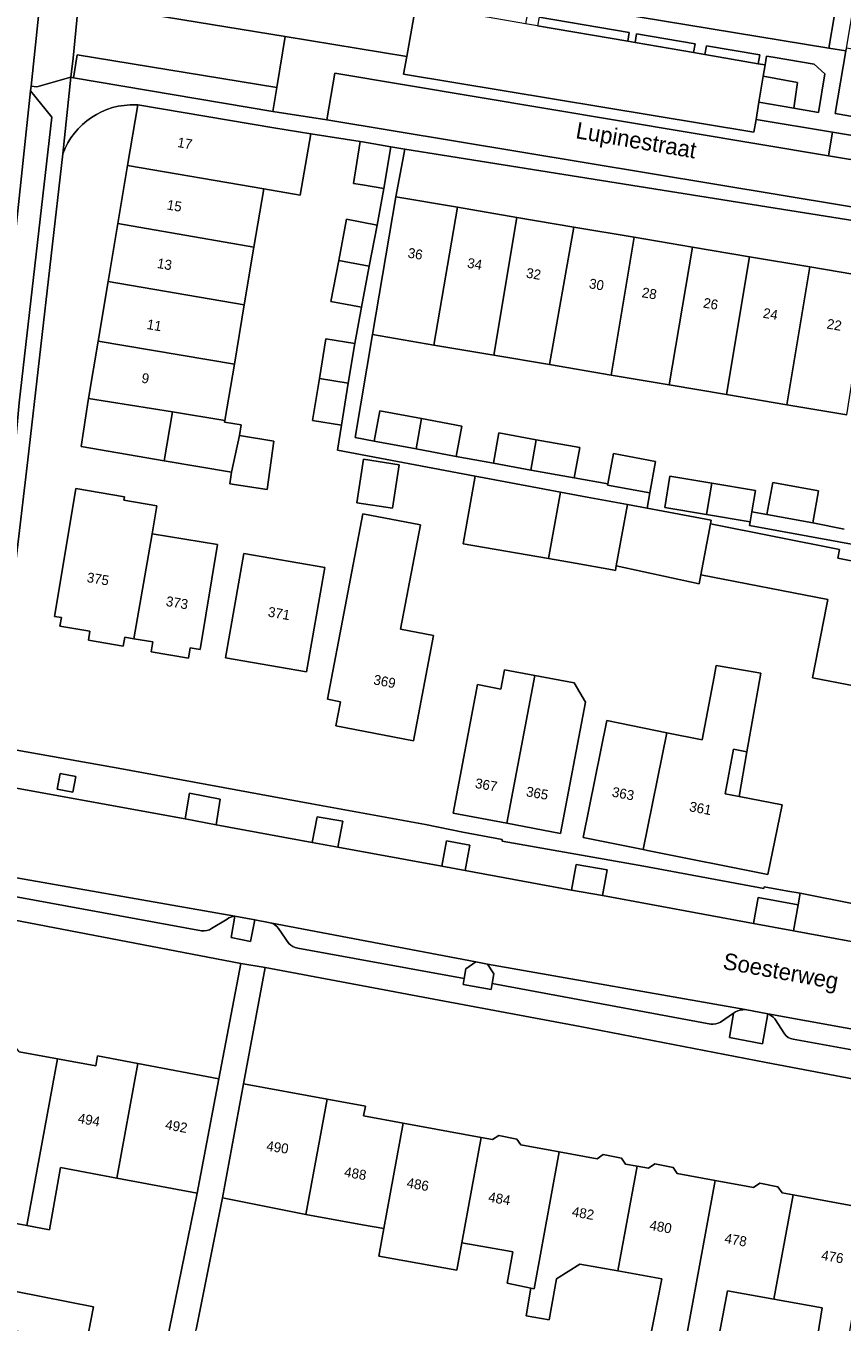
# Model space of a CAD drawing. Header units: metres. Extents: x 151448 to 154749, y 463108 to 465296.
# Tile 163 of 256: x 152975 to 153036, y 463336 to 463434. Entities that reach past the tile are written whole.
import ezdxf
from ezdxf.enums import TextEntityAlignment as Align

# ---------------------------------------------------------------- set-up
doc = ezdxf.new("R2010")
doc.units = ezdxf.units.M
for name, color, linetype, lineweight in [('B-PV-GR-BEPLANTING_CULTUUR_HEESTERS-GV', 253, 'Continuous', 9), ('B-PV-GR-GROENVOORZIENING-GV', 253, 'Continuous', 9), ('B-PV-GR-HAAG-GV', 253, 'Continuous', 9), ('B-PV-OG-BEBOUWING-GV', 1, 'Continuous', 9), ('B-PV-OG-BEBOUWING-T18', 2, 'Continuous', 9), ('B-PV-OG-TERREIN_ERF-GV', 253, 'Continuous', 9), ('B-PV-OG-TOPOGRAFIE-T18', 2, 'Continuous', 9), ('B-PV-VH-OPENVERHARDING_BETONSTRAATSTEEN-GV', 253, 'Continuous', 9), ('B-PV-VH-OPENVERHARDING_STRAATBAKSTEEN-GV', 253, 'Continuous', 9), ('B-PV-VH-OPENVERHARDING_TEGEL-GV', 253, 'Continuous', 9)]:
    doc.layers.add(name, color=color, linetype=linetype, lineweight=lineweight)
doc.styles.add('Drong', font='txt', dxfattribs={"height": 1.8})

msp = doc.modelspace()

# ---------------------------------------------------------------- linework, layer by layer
at = {"layer": 'B-PV-GR-BEPLANTING_CULTUUR_HEESTERS-GV', "flags": 128}
msp.add_lwpolyline([(153030.346, 463430.071), (153030.022, 463428.116), (153032.656, 463427.657), (153032.951, 463429.596)], close=True, dxfattribs=at)
at = {"layer": 'B-PV-GR-GROENVOORZIENING-GV', "flags": 128}
for points in [[(153013.27, 463433.894), (153020.093, 463432.72), (153020.209, 463433.388), (153013.384, 463434.559)], [(153025.077, 463431.862), (153025.193, 463432.533), (153020.764, 463433.293), (153020.649, 463432.624)], [(153029.976, 463431.018), (153030.092, 463431.693), (153026.049, 463432.386), (153025.933, 463431.714)], [(153031.108, 463431.519), (153030.6, 463431.606), (153030.488, 463430.93), (153030.346, 463430.071), (153032.951, 463429.596), (153032.656, 463427.657), (153034.536, 463427.329), (153035.023, 463430.256), (153034.207, 463430.987)], [(152978.314, 463377.063), (152977.118, 463377.287), (152976.897, 463376.11), (152978.093, 463375.885)], [(152988.925, 463373.403), (152989.229, 463375.36), (152986.92, 463375.798), (152986.588, 463373.861)], [(152996.213, 463372.066), (152998.135, 463371.722), (152998.528, 463373.682), (152996.583, 463374.022)], [(153006.014, 463370.285), (153007.785, 463369.963), (153008.135, 463371.881), (153006.364, 463372.204)], [(153018.171, 463368.058), (153018.53, 463370.002), (153016.19, 463370.411), (153015.843, 463368.466)], [(153029.614, 463365.938), (153032.647, 463365.382), (153032.994, 463367.351), (153029.958, 463367.903)], [(152990.343, 463366.491), (152990.07, 463364.871), (152991.526, 463364.589), (152991.852, 463366.228)], [(153009.832, 463361.39), (153009.963, 463362.129), (153009.471, 463362.865), (153008.596, 463363.049), (153007.847, 463362.504), (153007.712, 463361.766), (153007.631, 463361.323), (153009.753, 463360.947)]]:
    msp.add_lwpolyline(points, close=True, dxfattribs=at)
msp.add_lwpolyline([(153028.257, 463359.249), (153028.111, 463359.151), (153027.79, 463357.313), (153030.301, 463356.843), (153030.698, 463359.107), (153028.99, 463359.42)], dxfattribs=at)
at = {"layer": 'B-PV-GR-GROENVOORZIENING-GV'}
msp.add_lwpolyline([(153028.99, 463359.42, 0.132445), (153028.257, 463359.249)], format="xyb", dxfattribs=at)
at = {"layer": 'B-PV-GR-HAAG-GV', "flags": 128}
for points in [[(153020.093, 463432.72), (153020.209, 463433.388), (153013.384, 463434.559), (153013.27, 463433.894)], [(153020.649, 463432.624), (153025.077, 463431.862), (153025.193, 463432.533), (153020.764, 463433.293)], [(153025.933, 463431.714), (153029.976, 463431.018), (153030.092, 463431.693), (153026.049, 463432.386)], [(153030.488, 463430.93), (153030.346, 463430.071), (153032.951, 463429.596), (153032.656, 463427.657), (153034.536, 463427.329), (153035.023, 463430.256), (153034.207, 463430.987), (153031.108, 463431.519), (153030.6, 463431.606)]]:
    msp.add_lwpolyline(points, close=True, dxfattribs=at)
at = {"layer": 'B-PV-OG-BEBOUWING-GV', "flags": 128}
for points in [[(152982.228, 463423.328), (152992.536, 463421.558), (152995.288, 463421.085), (152996.095, 463425.707), (152993.311, 463426.174), (152982.997, 463427.906)], [(153002.145, 463424.729), (153000, 463425.118), (152999.843, 463425.147), (152999.339, 463421.965), (153000, 463421.849), (153001.625, 463421.566)], [(152981.49, 463418.928), (152991.793, 463417.132), (152992.536, 463421.558), (152982.228, 463423.328)], [(153002.53, 463420.942), (153000.765, 463410.515), (153005.422, 463409.727), (153007.196, 463420.153)], [(153007.196, 463420.153), (153005.422, 463409.727), (153009.949, 463408.961), (153011.695, 463419.391)], [(152980.754, 463414.546), (152991.062, 463412.775), (152991.793, 463417.132), (152981.49, 463418.928)], [(152998.209, 463416.139), (153000.527, 463415.705), (153001.11, 463418.815), (152998.791, 463419.25)], [(153014.165, 463408.248), (153016.008, 463418.662), (153011.695, 463419.391), (153009.949, 463408.961)], [(153016.008, 463418.662), (153014.165, 463408.248), (153018.845, 463407.456), (153020.59, 463417.886)], [(153023.22, 463406.716), (153024.993, 463417.142), (153020.59, 463417.886), (153018.845, 463407.456)], [(153027.572, 463405.98), (153029.302, 463416.413), (153024.993, 463417.142), (153023.22, 463406.716)], [(152998.209, 463416.139), (152997.626, 463413.029), (152999.944, 463412.595), (153000.527, 463415.705)], [(153032.147, 463405.205), (153033.874, 463415.639), (153029.302, 463416.413), (153027.572, 463405.98)], [(153033.874, 463415.639), (153032.147, 463405.205), (153036.68, 463404.439), (153038.32, 463414.887)], [(152991.062, 463412.775), (152980.754, 463414.546), (152979.995, 463410.028), (152990.309, 463408.288)], [(152985.627, 463404.663), (152989.593, 463404.022), (152990.309, 463408.288), (152979.995, 463410.028), (152979.267, 463405.69)], [(152996.757, 463407.2), (152998.937, 463406.832), (152999.43, 463409.849), (152997.248, 463410.206)], [(152998.937, 463406.832), (152996.757, 463407.2), (152996.237, 463404.02), (152998.419, 463403.664)], [(152985.005, 463400.976), (152985.627, 463404.663), (152979.267, 463405.69), (152979.239, 463405.524), (152978.719, 463402.049)], [(152985.627, 463404.663), (152985.005, 463400.976), (152990.094, 463400.107), (152990.693, 463402.89), (152990.82, 463403.677), (152989.572, 463403.897), (152989.593, 463404.022)], [(153004.084, 463401.861), (153004.474, 463404.157), (153001.321, 463404.743), (153000.895, 463402.454)], [(153004.084, 463401.861), (153007.11, 463401.299), (153007.535, 463403.588), (153004.474, 463404.157)], [(153012.753, 463400.267), (153013.158, 463402.561), (153010.333, 463403.071), (153009.919, 463400.779)], [(152990.693, 463402.89), (152990.094, 463400.107), (152989.976, 463399.232), (152992.804, 463398.788), (152993.311, 463402.457)], [(153012.753, 463400.267), (153016.042, 463399.673), (153016.456, 463401.965), (153013.158, 463402.561)], [(153002.28, 463397.373), (153002.781, 463400.671), (153000.086, 463401.081), (152999.585, 463397.782)], [(153021.761, 463398.531), (153022.199, 463400.925), (153019.007, 463401.51), (153018.587, 463399.213), (153018.569, 463399.115)], [(153014.105, 463393.573), (153015.001, 463398.602), (153012.454, 463399.079), (153008.816, 463399.76), (153008.549, 463399.81), (153007.643, 463394.675)], [(153026.46, 463399.272), (153023.286, 463399.802), (153022.89, 463397.427), (153026.052, 463396.899)], [(153026.46, 463399.272), (153026.052, 463396.899), (153029.364, 463396.346), (153029.489, 463397.095), (153029.761, 463398.721)], [(153030.63, 463396.89), (153034.097, 463396.268), (153034.532, 463398.696), (153031.065, 463399.318)], [(152982.71, 463387.497), (152984.077, 463395.45), (152984.429, 463397.563), (152981.948, 463397.976), (152981.993, 463398.246), (152978.311, 463398.858), (152978.005, 463397.015), (152976.703, 463389.191), (152977.219, 463389.105), (152977.11, 463388.449), (152979.376, 463388.072), (152979.261, 463387.379), (152981.905, 463386.939), (152982.017, 463387.612)], [(153015.001, 463398.602), (153014.105, 463393.573), (153016.113, 463393.213), (153018.93, 463392.708), (153019.153, 463392.668), (153019.219, 463393.019), (153020.085, 463397.65), (153017.022, 463398.223)], [(153019.219, 463393.019), (153025.496, 463391.658), (153025.625, 463392.328), (153026.369, 463396.201), (153026.42, 463396.465), (153021.55, 463397.376), (153020.085, 463397.65)], [(152997.358, 463382.919), (152998.351, 463382.729), (152998, 463380.897), (153003.872, 463379.773), (153005.399, 463387.753), (153002.893, 463388.233), (153004.401, 463396.109), (153000.042, 463396.943)], [(153036.133, 463394.264), (153026.369, 463396.201), (153025.625, 463392.328), (153035.236, 463390.459), (153035.138, 463389.956), (153034.086, 463384.548), (153039.983, 463383.4), (153041.784, 463392.44), (153036.008, 463393.59)], [(152984.077, 463395.45), (152982.71, 463387.497), (152984.137, 463387.259), (152984.009, 463386.494), (152986.832, 463386.024), (152986.963, 463386.816), (152987.717, 463386.69), (152989.037, 463394.625)], [(152989.643, 463386.063), (152995.777, 463384.984), (152997.166, 463392.881), (152991.032, 463393.96)], [(153025.714, 463379.843), (153023.062, 463380.38), (153021.272, 463371.539), (153021.585, 463371.476), (153030.708, 463369.643), (153031.771, 463374.931), (153028.519, 463375.546), (153027.468, 463375.745), (153028.109, 463379.135), (153029.12, 463378.944), (153030.171, 463384.887), (153029.016, 463385.086), (153026.798, 463385.468), (153026.634, 463384.615)], [(153010.941, 463373.526), (153013.07, 463384.715), (153010.774, 463385.152), (153010.495, 463383.688), (153008.727, 463384.025), (153006.877, 463374.299)], [(153010.941, 463373.526), (153015.005, 463372.753), (153016.899, 463382.704), (153016.03, 463384.152), (153013.07, 463384.715)], [(153019.499, 463381.102), (153018.518, 463381.3), (153016.728, 463372.46), (153021.272, 463371.539), (153023.062, 463380.38)], [(153029.12, 463378.944), (153028.109, 463379.135), (153027.468, 463375.745), (153028.519, 463375.546)], [(152973.105, 463348.07), (152972.621, 463345.483), (152973.338, 463345.349), (152972.968, 463343.373), (152974.603, 463343.074), (152976.922, 463355.691), (152974.02, 463356.224), (152973.694, 463356.684), (152972.309, 463356.933), (152971.826, 463356.627), (152970.972, 463356.784), (152969.491, 463348.727)], [(152974.603, 463343.074), (152976.321, 463342.761), (152977.157, 463347.478), (152981.416, 463346.672), (152983.009, 463355.337), (152979.958, 463355.914), (152979.819, 463355.158), (152976.922, 463355.691)], [(152981.416, 463346.672), (152987.498, 463345.522), (152989.135, 463354.179), (152983.009, 463355.337)], [(152991.005, 463353.814), (152989.404, 463345.176), (152995.731, 463343.917), (152997.333, 463352.641)], [(153001.635, 463342.847), (153003.1, 463350.822), (153000.095, 463351.374), (153000.229, 463352.105), (152997.333, 463352.641), (152995.731, 463343.917), (153000, 463343.143)], [(153009.001, 463349.739), (153003.1, 463350.822), (153001.635, 463342.847), (153001.253, 463340.767), (153007.157, 463339.697), (153007.539, 463341.777)], [(153010.979, 463341.154), (153011.392, 463341.079), (153010.964, 463338.717), (153012.767, 463338.335), (153012.998, 463338.285), (153014.902, 463348.655), (153012.005, 463349.187), (153011.704, 463349.625), (153010.325, 463349.897), (153009.858, 463349.581), (153009.001, 463349.739), (153007.539, 463341.777)], [(153012.767, 463338.335), (153012.392, 463336.247), (153014.131, 463335.935), (153014.69, 463339.049), (153016.476, 463340.159), (153019.347, 463339.639), (153020.804, 463347.571), (153019.914, 463347.735), (153019.613, 463348.173), (153018.234, 463348.445), (153017.768, 463348.129), (153014.902, 463348.655), (153012.998, 463338.285)], [(153019.347, 463339.639), (153022.674, 463339.036), (153021.744, 463334.296), (153024.291, 463333.872), (153024.385, 463333.856), (153026.705, 463346.488), (153023.836, 463347.015), (153023.527, 463347.464), (153022.148, 463347.736), (153021.67, 463347.412), (153020.804, 463347.571)], [(153032.606, 463345.404), (153031.776, 463345.557), (153031.465, 463346.01), (153030.086, 463346.282), (153029.604, 463345.956), (153026.705, 463346.488), (153024.385, 463333.856), (153024.291, 463333.872), (153023.729, 463331.158), (153025.568, 463330.862), (153026.01, 463333.586), (153026.768, 463333.46), (153027.656, 463338.134), (153031.155, 463337.5)], [(153032.606, 463345.404), (153031.155, 463337.5), (153034.813, 463336.838), (153034.045, 463332.13), (153036.361, 463331.768), (153037.126, 463336.419), (153037.059, 463336.431), (153038.508, 463344.321)], [(152973.198, 463335.213), (152979.084, 463334.067), (152979.642, 463336.933), (152973.756, 463338.078)]]:
    msp.add_lwpolyline(points, close=True, dxfattribs=at)
at = {"layer": 'B-PV-OG-TERREIN_ERF-GV', "flags": 128}
for points in [[(153022.284, 463437.013), (153017.887, 463437.759), (153013.284, 463438.541), (153008.88, 463439.288), (153004.562, 463440.022), (153000, 463440.796), (152999.542, 463438.096), (153035.31, 463432.207), (153035.738, 463434.729), (153030.946, 463435.542), (153026.759, 463436.253)], [(153048.252, 463430.238), (153042.496, 463431.21), (153036.641, 463432.198), (153036.606, 463431.994), (153035.807, 463427.258), (153036.087, 463427.209), (153053.164, 463424.193), (153053.2, 463424.188), (153054.056, 463429.259)], [(153042.816, 463414.126), (153047.234, 463413.379), (153051.789, 463412.608), (153052.538, 463416.696), (153031.262, 463420.088), (153003.213, 463424.559), (153002.53, 463420.942), (153007.196, 463420.153), (153011.695, 463419.391), (153016.008, 463418.662), (153020.59, 463417.886), (153024.993, 463417.142), (153029.302, 463416.413), (153033.874, 463415.639), (153038.32, 463414.887)], [(153002.28, 463397.373), (152999.585, 463397.782), (153000.086, 463401.081), (153002.781, 463400.671)], [(152984.077, 463395.45), (152989.037, 463394.625), (152987.717, 463386.69), (152986.963, 463386.816), (152986.832, 463386.024), (152984.009, 463386.494), (152984.137, 463387.259), (152982.71, 463387.497), (152982.017, 463387.612), (152981.905, 463386.939), (152979.261, 463387.379), (152979.376, 463388.072), (152977.11, 463388.449), (152977.219, 463389.105), (152976.703, 463389.191), (152978.005, 463397.015), (152978.311, 463398.858), (152981.993, 463398.246), (152981.948, 463397.976), (152984.429, 463397.563)], [(152997.358, 463382.919), (153000.042, 463396.943), (153004.401, 463396.109), (153002.893, 463388.233), (153005.399, 463387.753), (153003.872, 463379.773), (152998, 463380.897), (152998.351, 463382.729)], [(152989.643, 463386.063), (152991.032, 463393.96), (152997.166, 463392.881), (152995.777, 463384.984)], [(153023.062, 463380.38), (153025.714, 463379.843), (153026.634, 463384.615), (153026.798, 463385.468), (153029.016, 463385.086), (153030.171, 463384.887), (153029.12, 463378.944), (153028.519, 463375.546), (153031.771, 463374.931), (153030.708, 463369.643), (153021.585, 463371.476), (153021.272, 463371.539), (153016.728, 463372.46), (153018.518, 463381.3), (153019.499, 463381.102)], [(153013.07, 463384.715), (153016.03, 463384.152), (153016.899, 463382.704), (153015.005, 463372.753), (153010.941, 463373.526), (153006.877, 463374.299), (153008.727, 463384.025), (153010.495, 463383.688), (153010.774, 463385.152)], [(152973.198, 463335.213), (152973.756, 463338.078), (152979.642, 463336.933), (152979.084, 463334.067)]]:
    msp.add_lwpolyline(points, close=True, dxfattribs=at)
at = {"layer": 'B-PV-OG-TERREIN_ERF-GV'}
msp.add_lwpolyline([(152982.872, 463427.907, 0.327582), (152977.326, 463424.2)], format="xyb", dxfattribs=at)
at = {"layer": 'B-PV-OG-TERREIN_ERF-GV', "flags": 128}
for points in [[(153039.983, 463383.4), (153034.086, 463384.548), (153035.138, 463389.956), (153035.236, 463390.459), (153025.625, 463392.328), (153025.496, 463391.658), (153019.219, 463393.019), (153019.153, 463392.668), (153018.93, 463392.708), (153016.113, 463393.213), (153014.105, 463393.573), (153007.643, 463394.675), (153008.549, 463399.81), (152998.109, 463401.765), (152998.419, 463403.664), (152996.237, 463404.02), (152996.757, 463407.2), (152997.248, 463410.206), (152999.43, 463409.849), (152999.944, 463412.595), (152997.626, 463413.029), (152998.209, 463416.139), (152998.791, 463419.25), (153001.11, 463418.815), (153001.625, 463421.566), (153000, 463421.849), (152999.339, 463421.965), (152999.843, 463425.147), (152996.095, 463425.707), (152995.288, 463421.085), (152992.536, 463421.558), (152991.793, 463417.132), (152991.062, 463412.775), (152990.309, 463408.288), (152989.593, 463404.022), (152989.572, 463403.897), (152990.82, 463403.677), (152990.693, 463402.89), (152993.311, 463402.457), (152992.804, 463398.788), (152989.976, 463399.232), (152990.094, 463400.107), (152985.005, 463400.976), (152978.719, 463402.049), (152979.239, 463405.524), (152979.267, 463405.69), (152979.995, 463410.028), (152980.754, 463414.546), (152981.49, 463418.928), (152982.228, 463423.328), (152982.997, 463427.906), (152982.872, 463427.907)], [(152977.326, 463424.2), (152974.683, 463401.039), (152973.716, 463392.913)], [(153036.68, 463404.439), (153032.147, 463405.205), (153027.572, 463405.98), (153023.22, 463406.716), (153018.845, 463407.456), (153014.165, 463408.248), (153009.949, 463408.961), (153005.422, 463409.727), (153000.765, 463410.515), (152999.447, 463402.723), (153000.895, 463402.454), (153001.321, 463404.743), (153004.474, 463404.157), (153007.535, 463403.588), (153007.11, 463401.299), (153009.919, 463400.779), (153010.333, 463403.071), (153013.158, 463402.561), (153016.456, 463401.965), (153016.042, 463399.673), (153018.587, 463399.213), (153019.007, 463401.51), (153022.199, 463400.925), (153021.761, 463398.531), (153021.55, 463397.376), (153026.42, 463396.465), (153026.369, 463396.201), (153036.133, 463394.264), (153036.008, 463393.59), (153041.784, 463392.44)], [(153042.83, 463393.589), (153029.316, 463396.06), (153029.364, 463396.346), (153026.052, 463396.899), (153022.89, 463397.427), (153023.286, 463399.802), (153026.46, 463399.272), (153029.761, 463398.721), (153029.489, 463397.095), (153030.63, 463396.89), (153031.065, 463399.318), (153034.532, 463398.696), (153034.097, 463396.268), (153036.482, 463395.792)], [(152972.251, 463379.343), (152981.509, 463377.709), (152996.179, 463374.992), (153004.784, 463373.426), (153007.62, 463372.851), (153010.594, 463372.288), (153010.574, 463372.18), (153021.299, 463370.27), (153030.387, 463368.598), (153030.41, 463368.726), (153032.205, 463368.4), (153033.15, 463368.229), (153041.653, 463366.555), (153049.262, 463365.161), (153070.306, 463361.307), (153074.005, 463360.629), (153092.355, 463357.39)], [(152974.02, 463356.224), (152976.922, 463355.691), (152979.819, 463355.158), (152979.958, 463355.914), (152983.009, 463355.337), (152989.135, 463354.179), (152990.788, 463362.916), (152954.454, 463369.871)], [(153052.432, 463351.283), (153030.563, 463355.423), (153016.492, 463358.153), (153005.818, 463360.146), (152992.634, 463362.609), (152991.005, 463353.814), (152997.333, 463352.641), (153000.229, 463352.105), (153000.095, 463351.374), (153003.1, 463350.822), (153009.001, 463349.739), (153009.858, 463349.581), (153010.325, 463349.897), (153011.704, 463349.625), (153012.005, 463349.187), (153014.902, 463348.655), (153017.768, 463348.129), (153018.234, 463348.445), (153019.613, 463348.173), (153019.914, 463347.735), (153020.804, 463347.571), (153021.67, 463347.412), (153022.148, 463347.736), (153023.527, 463347.464), (153023.836, 463347.015), (153026.705, 463346.488), (153029.604, 463345.956), (153030.086, 463346.282), (153031.465, 463346.01), (153031.776, 463345.557), (153032.606, 463345.404), (153038.508, 463344.321)], [(152955.074, 463338.054), (152983.877, 463333.11), (152984.931, 463332.929), (152987.498, 463345.522), (152981.416, 463346.672), (152977.157, 463347.478), (152976.321, 463342.761), (152974.603, 463343.074), (152972.968, 463343.373)], [(153021.744, 463334.296), (153022.674, 463339.036), (153019.347, 463339.639), (153016.476, 463340.159), (153014.69, 463339.049), (153014.131, 463335.935), (153012.392, 463336.247), (153012.767, 463338.335), (153010.964, 463338.717), (153011.392, 463341.079), (153010.979, 463341.154), (153007.539, 463341.777), (153007.157, 463339.697), (153001.253, 463340.767), (153001.635, 463342.847), (153000, 463343.143), (152995.731, 463343.917), (152989.404, 463345.176), (152987.421, 463335.212)], [(153034.045, 463332.13), (153034.813, 463336.838), (153031.155, 463337.5), (153027.656, 463338.134), (153026.768, 463333.46)]]:
    msp.add_lwpolyline(points, dxfattribs=at)
at = {"layer": 'B-PV-VH-OPENVERHARDING_BETONSTRAATSTEEN-GV', "flags": 128}
for points in [[(152974.94, 463456.001), (152974.65, 463454.826), (152974.284, 463452.439), (152973.42, 463446.799), (152969.436, 463410.971), (152968.074, 463399.271), (152971.677, 463398.839), (152974.877, 463428.977), (152974.917, 463429.326), (152975.768, 463437.286), (152975.783, 463437.426), (152976.172, 463441.635)], [(152971.068, 463369.866), (152971.573, 463369.146), (152971.433, 463368.399), (152987.831, 463365.392)], [(152990.343, 463366.491), (152971.068, 463369.866)], [(152988.592, 463365.552), (152989.765, 463366.281)], [(153007.712, 463361.766), (153007.847, 463362.504), (153008.596, 463363.049), (152993.014, 463365.987)], [(152993.65, 463365.568), (152994.442, 463364.438)], [(152995.108, 463364.066), (153007.712, 463361.766)], [(153009.471, 463362.865), (153009.963, 463362.129), (153009.832, 463361.39), (153026.373, 463358.331)], [(153028.99, 463359.42), (153009.471, 463362.865)], [(153027.115, 463358.483), (153028.111, 463359.151), (153028.257, 463359.249)], [(153048.544, 463355.861), (153030.698, 463359.107)], [(153031.217, 463358.728), (153031.954, 463357.577)], [(153032.611, 463357.187), (153045.938, 463354.76)]]:
    msp.add_lwpolyline(points, dxfattribs=at)
for points in [[(152993.228, 463427.419), (152997.316, 463426.766), (152997.91, 463430.309), (153035.297, 463424.049), (153035.593, 463425.851), (153029.806, 463426.809), (153029.646, 463425.84), (153003.128, 463430.228), (153003.37, 463431.574), (152994.152, 463433.079), (152993.522, 463429.222)], [(152971.677, 463398.839), (152973.561, 463400.373), (152974.014, 463405.355), (152976.485, 463426.986), (152974.877, 463428.977)], [(153041.653, 463366.555), (153033.15, 463368.229), (153032.994, 463367.351), (153032.647, 463365.382), (153041.152, 463363.824)]]:
    msp.add_lwpolyline(points, close=True, dxfattribs=at)
at = {"layer": 'B-PV-VH-OPENVERHARDING_BETONSTRAATSTEEN-GV'}
for points in [[(152989.765, 463366.281, -0.162545), (152990.343, 463366.491)], [(152993.014, 463365.987, -0.197733), (152993.65, 463365.568)], [(152987.831, 463365.392, 0.191933), (152988.592, 463365.552)], [(152994.442, 463364.438, 0.179524), (152995.108, 463364.066)], [(153028.257, 463359.249, -0.132445), (153028.99, 463359.42)], [(153030.698, 463359.107, -0.086833), (153031.217, 463358.728)], [(153026.373, 463358.331, 0.19679), (153027.115, 463358.483)], [(153031.954, 463357.577, 0.216607), (153032.611, 463357.187)]]:
    msp.add_lwpolyline(points, format="xyb", dxfattribs=at)
at = {"layer": 'B-PV-VH-OPENVERHARDING_STRAATBAKSTEEN-GV', "flags": 128}
for points in [[(152977.943, 463429.995), (152978.131, 463429.964), (152978.413, 463431.689), (152993.522, 463429.222), (152994.152, 463433.079), (152978.499, 463435.636), (152978.099, 463431.448)], [(153051.187, 463417.846), (153051.765, 463421.338), (153035.297, 463424.049), (152997.91, 463430.309), (152997.316, 463426.766)]]:
    msp.add_lwpolyline(points, close=True, dxfattribs=at)
for points in [[(152929.308, 463377.539), (152930.41, 463377.363), (152931.469, 463377.195), (152951.02, 463373.54), (152951.875, 463373.348), (152970.186, 463370.049), (152971.068, 463369.866), (152990.343, 463366.491), (152991.852, 463366.228), (152993.014, 463365.987), (153008.596, 463363.049), (153009.471, 463362.865), (153028.99, 463359.42), (153030.698, 463359.107), (153048.544, 463355.861), (153050.085, 463355.6), (153066.018, 463352.524), (153067.634, 463352.121)], [(153006.014, 463370.285), (152998.135, 463371.722), (152996.213, 463372.066), (152988.925, 463373.403), (152986.588, 463373.861), (152972.836, 463376.373)], [(153090.881, 463347.904), (153093.416, 463347.604), (153094.885, 463347.351), (153095.973, 463353.775), (153091.852, 463354.586), (153081.38, 463356.503), (153076.851, 463357.295), (153074.095, 463357.793), (153066.779, 463359.143), (153064.281, 463359.598), (153056.623, 463360.994), (153054.487, 463361.379), (153046.892, 463362.776), (153044.816, 463363.133), (153041.152, 463363.824), (153032.647, 463365.382), (153029.614, 463365.938), (153018.171, 463368.058), (153015.843, 463368.466), (153007.785, 463369.963), (153006.014, 463370.285)]]:
    msp.add_lwpolyline(points, dxfattribs=at)
at = {"layer": 'B-PV-VH-OPENVERHARDING_TEGEL-GV', "flags": 128}
for points in [[(153036.641, 463432.198), (153037.883, 463439.556), (153039.04, 463447.58), (153037.301, 463450.053), (153033.523, 463450.771), (153031.338, 463451.185), (153024.779, 463452.306), (153024.557, 463450.948), (153036.549, 463448.987), (153037.666, 463447.432), (153037.603, 463447.047), (153036.838, 463442.366), (153037.074, 463442.327), (153036.149, 463437.135), (153036.359, 463437.104), (153036.294, 463436.73), (153036.082, 463436.758), (153035.738, 463434.729), (153035.31, 463432.207), (153036.606, 463431.994)], [(152975.783, 463437.426), (152975.768, 463437.286), (152974.917, 463429.326), (152975.362, 463429.281), (152977.943, 463429.995), (152978.099, 463431.448), (152978.499, 463435.636), (152976.191, 463437.388)], [(153020.093, 463432.72), (153013.27, 463433.894), (153012.362, 463434.05), (153005.535, 463435.225), (153004.068, 463435.478), (153003.981, 463434.991), (153003.37, 463431.574), (153003.128, 463430.228), (153029.646, 463425.84), (153029.806, 463426.809), (153030.022, 463428.116), (153030.346, 463430.071), (153030.488, 463430.93), (153029.976, 463431.018), (153025.933, 463431.714), (153025.077, 463431.862), (153020.649, 463432.624)], [(152978.131, 463429.964), (152993.228, 463427.419), (152993.522, 463429.222), (152978.413, 463431.689)], [(153035.297, 463424.049), (153051.765, 463421.338), (153052.06, 463423.126), (153035.593, 463425.851)], [(153002.53, 463420.942), (153003.213, 463424.559), (153002.145, 463424.729), (153001.625, 463421.566), (153001.11, 463418.815), (153000.527, 463415.705), (152999.944, 463412.595), (152999.43, 463409.849), (152998.937, 463406.832), (152998.419, 463403.664), (152998.109, 463401.765), (153008.549, 463399.81), (153008.816, 463399.76), (153012.454, 463399.079), (153015.001, 463398.602), (153017.022, 463398.223), (153020.085, 463397.65), (153021.55, 463397.376), (153021.761, 463398.531), (153018.569, 463399.115), (153018.587, 463399.213), (153016.042, 463399.673), (153012.753, 463400.267), (153009.919, 463400.779), (153007.11, 463401.299), (153004.084, 463401.861), (153000.895, 463402.454), (152999.447, 463402.723), (153000.765, 463410.515)], [(152978.314, 463377.063), (152978.093, 463375.885), (152976.897, 463376.11), (152977.118, 463377.287)], [(152986.971, 463332.696), (152987.421, 463335.212), (152989.404, 463345.176), (152991.005, 463353.814), (152992.634, 463362.609), (152990.788, 463362.916), (152989.135, 463354.179), (152987.498, 463345.522), (152984.931, 463332.929), (152983.877, 463333.11), (152983.549, 463331.202), (152983.165, 463328.97), (152982.161, 463323.942), (152980.303, 463313.75), (152980.998, 463313.623), (152980.379, 463310.229), (152981.384, 463310.056), (152982.142, 463314.235), (152983.107, 463314.06), (152984.959, 463324.263), (152986.121, 463331.106), (152986.669, 463331.005)]]:
    msp.add_lwpolyline(points, close=True, dxfattribs=at)
for points in [[(152979.215, 463439.515), (152978.499, 463435.636), (152994.152, 463433.079), (153003.37, 463431.574), (153003.981, 463434.991), (153004.068, 463435.478), (153005.535, 463435.225), (153005.649, 463435.886), (153012.477, 463434.715), (153012.362, 463434.05)], [(153073.764, 463440.121), (153061.263, 463427.685), (153061.063, 463427.883), (153056.603, 463423.615), (153053.2, 463424.188), (153053.164, 463424.193), (153036.087, 463427.209), (153035.807, 463427.258), (153036.606, 463431.994), (153035.31, 463432.207), (152999.542, 463438.096)], [(153003.213, 463424.559), (153031.262, 463420.088), (153052.538, 463416.696), (153053.56, 463416.532), (153055.349, 463416.246), (153059.852, 463415.657), (153073.66, 463429.586), (153073.77, 463429.476), (153074.451, 463430.192), (153076.061, 463431.883), (153083.89, 463439.572)], [(153078.648, 463435.847), (153075.843, 463432.991), (153074.858, 463431.989), (153063.097, 463420.274), (153058.445, 463416.904), (153057.407, 463418.338), (153055.698, 463417.099), (153055.155, 463417.189), (153051.187, 463417.846), (152997.316, 463426.766), (152993.228, 463427.419), (152978.131, 463429.964), (152977.943, 463429.995), (152977.326, 463424.2)], [(153013.384, 463434.559), (153020.209, 463433.388), (153020.093, 463432.72), (153020.649, 463432.624), (153020.764, 463433.293), (153025.193, 463432.533), (153025.077, 463431.862), (153025.933, 463431.714), (153026.049, 463432.386), (153030.092, 463431.693), (153029.976, 463431.018), (153030.488, 463430.93), (153030.6, 463431.606), (153031.108, 463431.519), (153034.207, 463430.987), (153035.023, 463430.256), (153034.536, 463427.329), (153032.656, 463427.657), (153030.022, 463428.116), (153029.806, 463426.809), (153035.593, 463425.851), (153052.06, 463423.126)], [(152969.645, 463379.803), (152972.251, 463379.343), (152973.716, 463392.913), (152974.683, 463401.039), (152977.326, 463424.2), (152977.943, 463429.995), (152975.362, 463429.281), (152974.917, 463429.326), (152974.877, 463428.977)], [(152974.877, 463428.977), (152976.485, 463426.986), (152974.014, 463405.355), (152973.561, 463400.373), (152971.677, 463398.839), (152971.109, 463394.574), (152971.044, 463394.088), (152972.562, 463392.11), (152971.689, 463384.215), (152969.776, 463382.736), (152969.552, 463380.922)], [(152982.872, 463427.907), (152982.997, 463427.906), (152993.311, 463426.174), (152996.095, 463425.707), (152999.843, 463425.147), (153000, 463425.118), (153002.145, 463424.729), (153003.213, 463424.559)], [(153036.482, 463395.792), (153034.097, 463396.268), (153030.63, 463396.89), (153029.489, 463397.095), (153029.364, 463396.346), (153029.316, 463396.06), (153042.83, 463393.589)], [(152998.135, 463371.722), (153006.014, 463370.285), (153006.364, 463372.204), (153008.135, 463371.881), (153007.785, 463369.963), (153015.843, 463368.466), (153016.19, 463370.411), (153018.53, 463370.002), (153018.171, 463368.058), (153029.614, 463365.938), (153029.958, 463367.903), (153032.994, 463367.351), (153033.15, 463368.229), (153032.205, 463368.4), (153030.41, 463368.726), (153030.387, 463368.598), (153021.299, 463370.27), (153010.574, 463372.18), (153010.594, 463372.288), (153007.62, 463372.851), (153004.784, 463373.426), (152996.179, 463374.992), (152981.509, 463377.709), (152972.251, 463379.343)], [(152922.44, 463375.81), (152925.891, 463375.255), (152928.178, 463374.888), (152954.454, 463369.871), (152990.788, 463362.916), (152992.634, 463362.609), (153005.818, 463360.146), (153016.492, 463358.153), (153030.563, 463355.423), (153052.432, 463351.283), (153053.853, 463351.014), (153061.792, 463349.511), (153061.811, 463349.609), (153065.771, 463348.909), (153065.788, 463349.049), (153066.632, 463348.835), (153071.542, 463347.552), (153074.504, 463346.778)], [(152972.836, 463376.373), (152986.588, 463373.861), (152986.92, 463375.798), (152989.229, 463375.36), (152988.925, 463373.403), (152996.213, 463372.066), (152996.583, 463374.022), (152998.528, 463373.682), (152998.135, 463371.722)], [(152987.831, 463365.392), (152971.433, 463368.399), (152971.35, 463367.957), (152969.238, 463368.337), (152969.318, 463368.78), (152952.252, 463371.877), (152950.112, 463372.288), (152933.421, 463375.326)], [(152989.765, 463366.281), (152988.592, 463365.552)], [(152993.014, 463365.987), (152991.852, 463366.228), (152991.526, 463364.589), (152990.07, 463364.871), (152990.343, 463366.491)], [(152994.442, 463364.438), (152993.65, 463365.568)], [(153026.373, 463358.331), (153009.832, 463361.39), (153009.753, 463360.947), (153007.631, 463361.323), (153007.712, 463361.766), (152995.108, 463364.066)], [(153030.698, 463359.107), (153030.301, 463356.843), (153027.79, 463357.313), (153028.111, 463359.151), (153027.115, 463358.483)], [(153031.954, 463357.577), (153031.217, 463358.728)], [(153045.938, 463354.76), (153032.611, 463357.187)]]:
    msp.add_lwpolyline(points, dxfattribs=at)
at = {"layer": 'B-PV-VH-OPENVERHARDING_TEGEL-GV'}
for points in [[(152977.326, 463424.2, -0.327582), (152982.872, 463427.907)], [(152990.343, 463366.491, 0.162545), (152989.765, 463366.281)], [(152993.65, 463365.568, 0.197733), (152993.014, 463365.987)], [(152988.592, 463365.552, -0.191933), (152987.831, 463365.392)], [(152995.108, 463364.066, -0.179524), (152994.442, 463364.438)], [(153031.217, 463358.728, 0.086833), (153030.698, 463359.107)], [(153027.115, 463358.483, -0.19679), (153026.373, 463358.331)], [(153032.611, 463357.187, -0.216607), (153031.954, 463357.577)]]:
    msp.add_lwpolyline(points, format="xyb", dxfattribs=at)

# ---------------------------------------------------------------- texts
at = {"layer": 'B-PV-OG-BEBOUWING-T18', "style": 'Drong'}
for s, rotation, p in [('17', 350.4, (152986.565, 463425.002)), ('15', 350.5, (152985.771, 463420.268)), ('36', 350.4, (153004.009, 463416.635)), ('13', 350.4, (152985.029, 463415.848)), ('34', 350.4, (153008.512, 463415.873)), ('32', 350.4, (153012.967, 463415.119)), ('30', 350.4, (153017.732, 463414.313)), ('28', 350.4, (153021.728, 463413.637)), ('26', 350.4, (153026.376, 463412.851)), ('24', 350.4, (153030.902, 463412.085)), ('11', 350.4, (152984.252, 463411.226)), ('22', 350.4, (153035.731, 463411.268)), ('9', 350.4, (152983.578, 463407.211)), ('375', 350.6, (152979.988, 463392.025)), ('373', 350.6, (152985.974, 463390.222)), ('371', 350, (152993.699, 463389.411)), ('369', 349.2, (153001.688, 463384.264)), ('367', 350, (153009.382, 463376.438)), ('365', 350, (153013.244, 463375.807)), ('363', 349.3, (153019.744, 463375.77)), ('361', 349.3, (153025.601, 463374.663)), ('494', 349.7, (152979.308, 463351.079)), ('492', 349.7, (152985.922, 463350.597)), ('490', 351.3, (152993.581, 463349.001)), ('488', 350.1, (152999.472, 463347.017)), ('486', 350.1, (153004.202, 463346.192)), ('484', 350.1, (153010.38, 463345.114)), ('482', 350.1, (153016.711, 463344.009)), ('480', 350.1, (153022.586, 463342.984)), ('478', 350.1, (153028.269, 463341.992)), ('476', 350.1, (153035.592, 463340.715))]:
    msp.add_text(s, height=0.75, rotation=rotation, dxfattribs=at).set_placement(p, align=Align.MIDDLE)
at = {"layer": 'B-PV-OG-TOPOGRAFIE-T18', "style": 'Drong'}
for s, rotation, p in [('Lupinestraat', 350.3, (153020.707, 463425.081)), ('Soesterweg', 349.7, (153031.651, 463362.165))]:
    msp.add_text(s, height=1.25, rotation=rotation, dxfattribs=at).set_placement(p, align=Align.MIDDLE)

doc.saveas('drawing.dxf')
